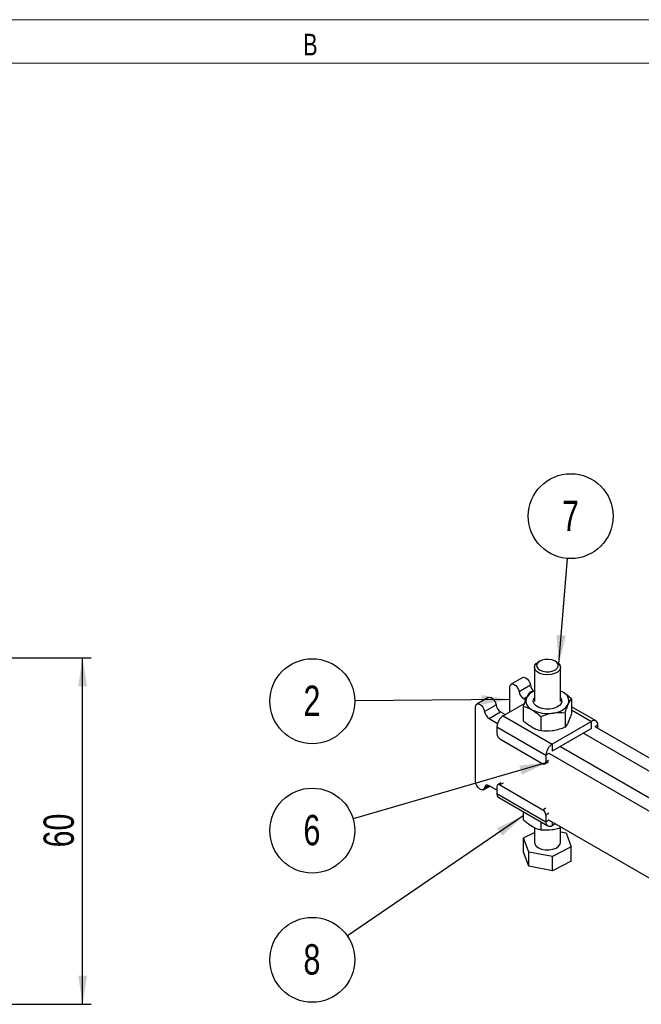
# Model space of a CAD drawing. Header units: millimetres. Extents: x 0 to 420, y 0 to 297.
# Tile 7 of 12: x 233 to 304, y 184 to 297. Entities that reach past the tile are written whole.
import ezdxf

# ---------------------------------------------------------------- set-up
doc = ezdxf.new("R2010")
doc.units = ezdxf.units.MM
doc.layers.add('FORMATO', color=179, linetype='Continuous')
doc.styles.add('SLDTEXTSTYLE0', font='TXT', dxfattribs={"width": 0.75})
doc.styles.add('SLDTEXTSTYLE1', font='TXT', dxfattribs={"width": 0.744681})
doc.dimstyles.new('SLDDIMSTYLE1', dxfattribs={"dimtxt": 3.5, "dimasz": 3.302, "dimexe": 0, "dimexo": 0.0625, "dimgap": 0.875, "dimtad": 1, "dimdec": 1, "dimlfac": 1.5, "dimrnd": 1e-09, "dimzin": 12, "dimdsep": 46, "dimtxsty": 'SLDTEXTSTYLE0', "dimsah": 1, "dimcen": 0.09, "dimadec": 0, "dimazin": 3, "dimtfac": 1, "dimtdec": 1, "dimtofl": 0, "dimtmove": 0, "dimatfit": 3, "dimfxl": 0, "dimfrac": 2, "dimtolj": 1, "dimtzin": 12, "dimarcsym": 0})
doc.dimstyles.new('SLDDIMSTYLE4', dxfattribs={"dimtxt": 0.18, "dimasz": 3.302, "dimexe": 0, "dimexo": 0.0625, "dimgap": 0, "dimtad": 0, "dimtih": 1, "dimtoh": 1, "dimdec": 0, "dimrnd": 1e-09, "dimzin": 0, "dimdsep": 46, "dimtxsty": 'Standard', "dimsah": 1, "dimcen": 0.09, "dimadec": 0, "dimazin": 0, "dimtfac": 3.302, "dimtdec": 0, "dimtofl": 0, "dimtmove": 0, "dimatfit": 3, "dimfxl": 0, "dimfrac": 2, "dimtolj": 1, "dimtzin": 0, "dimarcsym": 0})

# ---------------------------------------------------------------- blocks, each defined once
blk = doc.blocks.new('_D_1')
at = {"layer": 'FORMATO'}
for p, q in [((119.77, 223.51), (240.9, 223.51)), ((239.9, 183.52), (239.9, 223.51)), ((136.01, 183.52), (240.9, 183.52))]:
    blk.add_line(p, q, dxfattribs=at)
for points in [[(239.9, 223.51), (239.39, 220.21), (240.41, 220.21)], [(239.9, 183.52), (240.41, 186.82), (239.39, 186.82)]]:
    blk.add_solid(points, dxfattribs=at)
at = {"layer": 'FORMATO', "insert": (235.39, 201.63), "char_height": 3.5, "attachment_point": 1, "rotation": 90, "style": 'SLDTEXTSTYLE0'}
blk.add_mtext('60', dxfattribs=at)
blk = doc.blocks.new('SW_NOTE_0_2')
at = {"layer": 'FORMATO', "color": 0}
blk.add_circle((0.39, 4.89), 4.9, dxfattribs=at)
at = {"layer": 'FORMATO', "color": 0, "insert": (0.36, 6.69), "char_height": 3.5, "attachment_point": 2, "style": 'SLDTEXTSTYLE0'}
blk.add_mtext('7', dxfattribs=at)
blk = doc.blocks.new('SW_NOTE_0_9')
at = {"layer": 'FORMATO', "color": 0}
blk.add_circle((-4.05, -2.76), 4.9, dxfattribs=at)
at = {"layer": 'FORMATO', "color": 0, "insert": (-4.09, -0.96), "char_height": 3.5, "attachment_point": 2, "style": 'SLDTEXTSTYLE0'}
blk.add_mtext('8', dxfattribs=at)
blk = doc.blocks.new('SW_NOTE_0_10')
at = {"layer": 'FORMATO', "color": 0}
blk.add_circle((-4.71, -1.37), 4.9, dxfattribs=at)
at = {"layer": 'FORMATO', "color": 0, "insert": (-4.75, 0.44), "char_height": 3.5, "attachment_point": 2, "style": 'SLDTEXTSTYLE0'}
blk.add_mtext('6', dxfattribs=at)
blk = doc.blocks.new('SW_NOTE_0_11')
at = {"layer": 'FORMATO', "color": 0}
blk.add_circle((-4.9, -0.04), 4.9, dxfattribs=at)
at = {"layer": 'FORMATO', "color": 0, "insert": (-4.94, 1.76), "char_height": 3.5, "attachment_point": 2, "style": 'SLDTEXTSTYLE0'}
blk.add_mtext('2', dxfattribs=at)

msp = doc.modelspace()

# ---------------------------------------------------------------- linework, layer by layer
at = {"color": 7, "linetype": 'Continuous', "lineweight": 25}
for p, q in [((292.686516, 223.129844), (292.509711, 223.027743)), ((294.631376, 223.027743), (294.45457, 223.129844)), ((292.070543, 222.415537), (292.070543, 218.452433)), ((295.070543, 218.452433), (295.070543, 222.415537)), ((290.7207, 221.227127), (289.394875, 220.461744)), ((289.239514, 217.260998), (289.239514, 220.11836)), ((290.292757, 219.612404), (291.618582, 220.377787)), ((292.070543, 219.692529), (291.529302, 219.533025)), ((295.33831, 219.557478), (295.070543, 219.673982)), ((286.743224, 218.930979), (285.417399, 218.165596)), ((290.890847, 218.214293), (288.479375, 216.822179)), ((290.815669, 218.800195), (291.057551, 218.66056)), ((296.358931, 218.78596), (296.358931, 217.10926)), ((285.262039, 209.248534), (285.262039, 217.822213)), ((286.315281, 217.316256), (287.641107, 218.081639)), ((286.838194, 216.504047), (288.164019, 217.26943)), ((288.164019, 217.26943), (288.709069, 216.954779)), ((290.782156, 217.923323), (290.782156, 216.246624)), ((295.611785, 217.176258), (295.611785, 215.499558)), ((299.18667, 216.221036), (296.358931, 217.853455)), ((286.838194, 216.504047), (287.80824, 215.944051)), ((288.479375, 216.822179), (294.136229, 213.556547)), ((292.823397, 216.74494), (292.823397, 215.06824)), ((298.661712, 216.169053), (294.136229, 213.556547)), ((298.661712, 215.352512), (298.661712, 216.169053)), ((287.736912, 215.536197), (293.393767, 212.270564)), ((287.736912, 215.536197), (287.736912, 214.760483)), ((298.661712, 215.352512), (294.136229, 212.740006)), ((297.724796, 214.811641), (312.763507, 206.129978)), ((299.050621, 215.577024), (314.089332, 206.895361)), ((299.404174, 215.372922), (299.404174, 215.740299)), ((288.090466, 214.148111), (293.040213, 211.290682)), ((294.136229, 213.556547), (294.136229, 212.740006)), ((295.073145, 213.280876), (310.111856, 204.599213)), ((293.290193, 211.265928), (293.643746, 211.47003)), ((293.393767, 212.270564), (293.393767, 211.494851)), ((293.74732, 212.515494), (308.786031, 203.83383)), ((286.167338, 208.292844), (286.896041, 208.713515)), ((287.736912, 208.22809), (286.838194, 208.746909)), ((287.736912, 208.636427), (287.736912, 207.860713)), ((288.19404, 209.069451), (287.840486, 208.865349)), ((288.090466, 208.840595), (293.040213, 205.983167)), ((287.736912, 207.860713), (293.393767, 204.595081)), ((287.954417, 207.379976), (293.611271, 204.114344)), ((290.782156, 205.747558), (290.782156, 204.815052)), ((292.823397, 204.569174), (292.823397, 203.636669)), ((293.393767, 205.370795), (293.393767, 204.595081)), ((308.051397, 196.500788), (293.74732, 204.758356)), ((292.070543, 203.903911), (292.070543, 202.206152)), ((294.136229, 204.166327), (294.454542, 204.350085)), ((295.070543, 202.206152), (295.070543, 203.879447)), ((295.070543, 203.440746), (295.722231, 203.317123)), ((290.828062, 202.726393), (292.070543, 203.367918)), ((291.418856, 201.09518), (290.828062, 202.726393)), ((290.828062, 201.093312), (290.828062, 202.726393)), ((295.722231, 203.317123), (296.313025, 201.68591)), ((296.313025, 201.68591), (294.161337, 200.574939)), ((296.313025, 200.052828), (296.313025, 201.68591)), ((291.418856, 199.462099), (290.828062, 201.093312)), ((291.418856, 199.462099), (291.418856, 201.09518)), ((294.161337, 200.574939), (291.418856, 201.09518)), ((294.161337, 198.941857), (294.161337, 200.574939)), ((296.313025, 200.052828), (294.161337, 198.941857)), ((294.161337, 198.941857), (291.418856, 199.462099))]:
    msp.add_line(p, q, dxfattribs=at)
at = {"color": 8, "linetype": 'Continuous', "lineweight": 25}
for p, q in [((290.815669, 218.800195), (291.134338, 218.984158)), ((296.358931, 217.49842), (298.661712, 216.169053)), ((299.404174, 215.740299), (299.085982, 215.55661)), ((293.74732, 212.474666), (293.393767, 212.270564)), ((293.393767, 211.494851), (293.74732, 211.698953)), ((286.315281, 208.538442), (286.74989, 208.789337)), ((288.444019, 209.044697), (288.090466, 208.840595)), ((293.040213, 205.983167), (293.393767, 206.187269)), ((293.74732, 205.574897), (293.393767, 205.370795)), ((293.393767, 204.595081), (293.74732, 204.799183)), ((294.136229, 204.533844), (294.136229, 204.166327))]:
    msp.add_line(p, q, dxfattribs=at)
at = {"color": 7, "linetype": 'Continuous', "lineweight": 25, "flags": 128}
for points in [[(295.038794, 222.592756), (295.064049, 222.335047), (294.9566, 222.08449), (294.725994, 221.863348), (294.39272, 221.691271), (293.986393, 221.583547), (293.543115, 221.54975), (293.102275, 221.592881), (292.703043, 221.70911), (292.380891, 221.888107), (292.164446, 222.113968), (292.072938, 222.366626), (292.114499, 222.623629), (292.285436, 222.862143), (292.509711, 223.027743)], [(294.794086, 222.767354), (294.655148, 222.978396), (294.410042, 223.154323), (294.08276, 223.277915), (293.705338, 223.337074), (293.314722, 223.326008), (292.949148, 223.245801), (292.6444, 223.104304), (292.430309, 222.915368), (292.327833, 222.697487), (292.347001, 222.471989), (292.485939, 222.260948), (292.731045, 222.08502), (293.058327, 221.961429), (293.435748, 221.90227), (293.826365, 221.913336), (294.191939, 221.993543), (294.496687, 222.13504), (294.710778, 222.323976), (294.813254, 222.541856), (294.794086, 222.767354)], [(294.631376, 223.027743), (294.883078, 222.834718), (295.038794, 222.592756)], [(289.239514, 220.11836), (289.275743, 220.319911), (289.379479, 220.452095), (289.53655, 220.496853), (289.725495, 220.44807), (289.920499, 220.312412), (290.09492, 220.108411), (290.224927, 219.863942), (290.292757, 219.612404)], [(290.7207, 221.227127), (290.862375, 221.262236), (291.05132, 221.213453), (291.246324, 221.077794), (291.420745, 220.873794), (291.550752, 220.629324), (291.618582, 220.377787)], [(295.33831, 219.557478), (295.092447, 219.681951), (295.070543, 219.691543)], [(286.743224, 218.930979), (286.8849, 218.966088), (287.073844, 218.917305), (287.268849, 218.781646), (287.44327, 218.577646), (287.573276, 218.333177), (287.641107, 218.081639)], [(295.070543, 218.930804), (295.171544, 218.762198), (295.217437, 218.50449), (295.141187, 218.24919), (294.948449, 218.015233), (294.653519, 217.819971), (294.278269, 217.677886), (293.850531, 217.599514), (293.402027, 217.590669), (292.966021, 217.652007), (292.57485, 217.778978), (292.257525, 217.962166), (292.03758, 218.187985), (291.931329, 218.439685), (291.94665, 218.698601), (292.070543, 218.930804)], [(285.262039, 217.822213), (285.298267, 218.023763), (285.402004, 218.155947), (285.559074, 218.200705), (285.748019, 218.151922), (285.943024, 218.016264), (286.117444, 217.812264), (286.247451, 217.567794), (286.315281, 217.316256)], [(286.315281, 208.538442), (286.247451, 208.36522), (286.117444, 208.270853), (285.943024, 208.268235), (285.748019, 208.357723), (285.559074, 208.527091), (285.402004, 208.7532), (285.298267, 209.005155), (285.262039, 209.248534)], [(286.838194, 208.746909), (286.74564, 208.790941), (286.655928, 208.814825), (286.571809, 208.817828), (286.495867, 208.799857), (286.430432, 208.761465), (286.377512, 208.70383), (286.338732, 208.628721), (286.315281, 208.538442)], [(292.070543, 202.206152), (292.102293, 202.028933), (292.258009, 201.786971), (292.530349, 201.582255), (292.895115, 201.432975), (293.319896, 201.352395), (293.766948, 201.347675), (294.196548, 201.419235), (294.570526, 201.560715), (294.85565, 201.759546), (295.026587, 201.998059), (295.070543, 202.206152)]]:
    msp.add_lwpolyline(points, dxfattribs=at)
at = {"color": 7, "linetype": 'Continuous', "lineweight": 25}
for centre, radius, start, end in [((291.452602, 219.784696), 1.172572, 188.44934798, 237.09875581), ((292.704636, 218.022577), 1.785364, 110.80336199, 150.17616196), ((292.816916, 220.566241), 1.213062, 188.93732488, 227.7859221), ((294.949051, 218.529617), 1.0991, 340.53899809, 69.2579248), ((292.192036, 218.544319), 1.0991, 160.53899809, 249.2579248), ((287.475126, 217.488548), 1.172572, 188.44934798, 237.09875581), ((288.800952, 218.253931), 1.172572, 188.44934798, 237.09875581), ((293.5663, 220.924872), 3.837617, 242.64282515, 279.77109698), ((294.080909, 219.421043), 2.282214, 273.43350233, 326.56112114), ((289.348889, 215.462843), 1.613645, 122.60547834, 177.39452151), ((298.951546, 215.813722), 0.458545, 350.78596301, 129.20328524), ((288.50452, 214.795414), 0.768402, 182.60547849, 237.39452166), ((295.005744, 212.197211), 1.613645, 122.60547834, 177.39452151), ((293.17823, 211.459887), 0.218355, 230.79671476, 9.21403699), ((287.95245, 208.671391), 0.218355, 50.79671476, 189.21403699), ((288.236382, 207.797121), 0.503502, 172.74417044, 235.94364916), ((292.626159, 205.335864), 0.768402, 2.60547849, 57.39452166), ((293.846395, 204.521657), 0.458545, 170.78596301, 309.20328524)]:
    msp.add_arc(centre, radius, start, end, dxfattribs=at)
for points, knots in [([(291.529302, 219.533025), (291.468632, 219.453274), (291.34618, 219.292308), (291.219596, 219.038538), (291.155729, 218.9105)], [0, 0, 0, 0, 0.4954579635, 1, 1, 1, 1]), ([(296.358931, 218.78596), (296.105616, 219.005538), (295.769103, 219.297233), (295.423705, 219.505891), (295.33831, 219.557478)], [0, 0, 0, 0, 0.7527649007, 1, 1, 1, 1]), ([(291.155729, 218.9105), (291.146873, 218.891239), (291.020722, 218.616855), (290.897099, 218.257475), (290.782156, 217.923323)], [0, 0, 0, 0, 0.0702005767, 1, 1, 1, 1]), ([(295.985358, 218.163435), (295.994214, 218.182333), (296.120365, 218.451527), (296.243987, 218.624826), (296.358931, 218.78596)], [0, 0, 0, 0, 0.0702005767, 1, 1, 1, 1]), ([(290.782156, 217.923323), (290.858804, 217.903804), (291.191278, 217.819137), (291.536863, 217.648079), (291.802776, 217.516458)], [0, 0, 0, 0, 0.23053888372, 1, 1, 1, 1]), ([(291.802776, 217.516458), (291.888171, 217.46487), (292.233569, 217.256213), (292.570082, 216.964518), (292.823397, 216.74494)], [0, 0, 0, 0, 0.2472350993, 1, 1, 1, 1]), ([(292.823397, 216.74494), (293.04982, 216.830923), (293.506818, 217.004468), (293.979236, 217.096494), (294.217591, 217.142925)], [0, 0, 0, 0, 0.4954579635, 1, 1, 1, 1]), ([(294.217591, 217.142925), (294.250642, 217.147855), (294.721445, 217.218086), (295.182809, 217.196411), (295.611785, 217.176258)], [0, 0, 0, 0, 0.0702005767, 1, 1, 1, 1]), ([(295.611785, 217.176258), (295.672455, 217.357929), (295.794907, 217.724602), (295.921491, 218.016274), (295.985358, 218.163435)], [0, 0, 0, 0, 0.49545796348, 1, 1, 1, 1]), ([(296.358931, 217.10926), (296.298261, 216.927589), (296.175809, 216.560916), (296.049225, 216.269244), (295.985358, 216.122083)], [0, 0, 0, 0, 0.4954579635, 1, 1, 1, 1]), ([(291.802776, 215.475106), (291.536863, 215.650501), (291.191278, 215.878448), (290.858804, 216.177647), (290.782156, 216.246624)], [0, 0, 0, 0, 0.7694611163, 1, 1, 1, 1]), ([(295.985358, 216.122083), (295.976502, 216.103186), (295.850351, 215.833991), (295.726729, 215.660692), (295.611785, 215.499558)], [0, 0, 0, 0, 0.0702005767, 1, 1, 1, 1]), ([(292.823397, 215.06824), (292.570082, 215.141133), (292.233569, 215.237968), (291.888171, 215.428099), (291.802776, 215.475106)], [0, 0, 0, 0, 0.7527649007, 1, 1, 1, 1]), ([(294.217591, 215.101573), (294.18454, 215.096643), (293.713737, 215.026412), (293.252373, 215.048087), (292.823397, 215.06824)], [0, 0, 0, 0, 0.0702005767, 1, 1, 1, 1]), ([(295.611785, 215.499558), (295.385362, 215.413575), (294.928364, 215.24003), (294.455946, 215.148004), (294.217591, 215.101573)], [0, 0, 0, 0, 0.49545796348, 1, 1, 1, 1]), ([(291.802776, 204.043534), (291.536863, 204.21893), (291.191278, 204.446876), (290.858804, 204.746075), (290.782156, 204.815052)], [0, 0, 0, 0, 0.7694611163, 1, 1, 1, 1]), ([(292.823397, 203.636669), (292.570082, 203.709562), (292.233569, 203.806396), (291.888171, 203.996527), (291.802776, 204.043534)], [0, 0, 0, 0, 0.7527649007, 1, 1, 1, 1]), ([(294.217591, 203.670002), (294.18454, 203.665071), (293.713737, 203.59484), (293.252373, 203.616515), (292.823397, 203.636669)], [0, 0, 0, 0, 0.0702005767, 1, 1, 1, 1]), ([(295.194813, 203.922736), (295.106393, 203.890388), (294.786831, 203.77348), (294.456513, 203.713434), (294.217591, 203.670002)], [0, 0, 0, 0, 0.2766910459, 1, 1, 1, 1])]:
    msp.add_open_spline(points, degree=3, knots=knots, dxfattribs=at)
at = {"layer": 'FORMATO', "color": 7, "linetype": 'Continuous', "lineweight": 18}
for p, q in [((420.372707, 297.169042), (0.372707, 297.169042)), ((25.372707, 292.169042), (415.372707, 292.169042))]:
    msp.add_line(p, q, dxfattribs=at)

# ---------------------------------------------------------------- block references
at = {"layer": 'FORMATO'}
for name, p in [('SW_NOTE_0_2', (295.874191, 234.97017)), ('SW_NOTE_0_11', (271.321442, 218.543982)), ('SW_NOTE_0_10', (271.127721, 204.943115)), ('SW_NOTE_0_9', (270.468178, 191.416816))]:
    msp.add_blockref(name, p, dxfattribs=at)

# ---------------------------------------------------------------- texts
at = {"layer": 'FORMATO', "color": 7, "insert": (265.372707, 295.54448), "char_height": 2.5, "attachment_point": 1, "style": 'SLDTEXTSTYLE1'}
msp.add_mtext('B', dxfattribs=at)

# ---------------------------------------------------------------- dimensions: what is measured, and where the dimension line sits
at = {"layer": 'FORMATO'}
dim = msp.add_linear_dim(base=(239.898372, 223.514706), p1=(135.013749, 183.520052), p2=(118.765725, 223.514706), angle=90, dimstyle='SLDDIMSTYLE1', dxfattribs=at)
dim.commit()
dim.dimension.update_dxf_attribs({"geometry": '_D_1', "text_midpoint": (239.898372, 204.218775), "dimtype": 160})

# ---------------------------------------------------------------- leaders
for points in [[(294.893885, 222.823237), (295.874191, 234.97017)], [(289.239514, 218.692949), (271.321442, 218.543982)], [(293.643746, 211.47003), (271.127721, 204.943115)], [(290.782156, 205.281305), (270.468178, 191.416816)]]:
    msp.add_leader(points, dimstyle='SLDDIMSTYLE4', dxfattribs=at)

doc.saveas('drawing.dxf')
